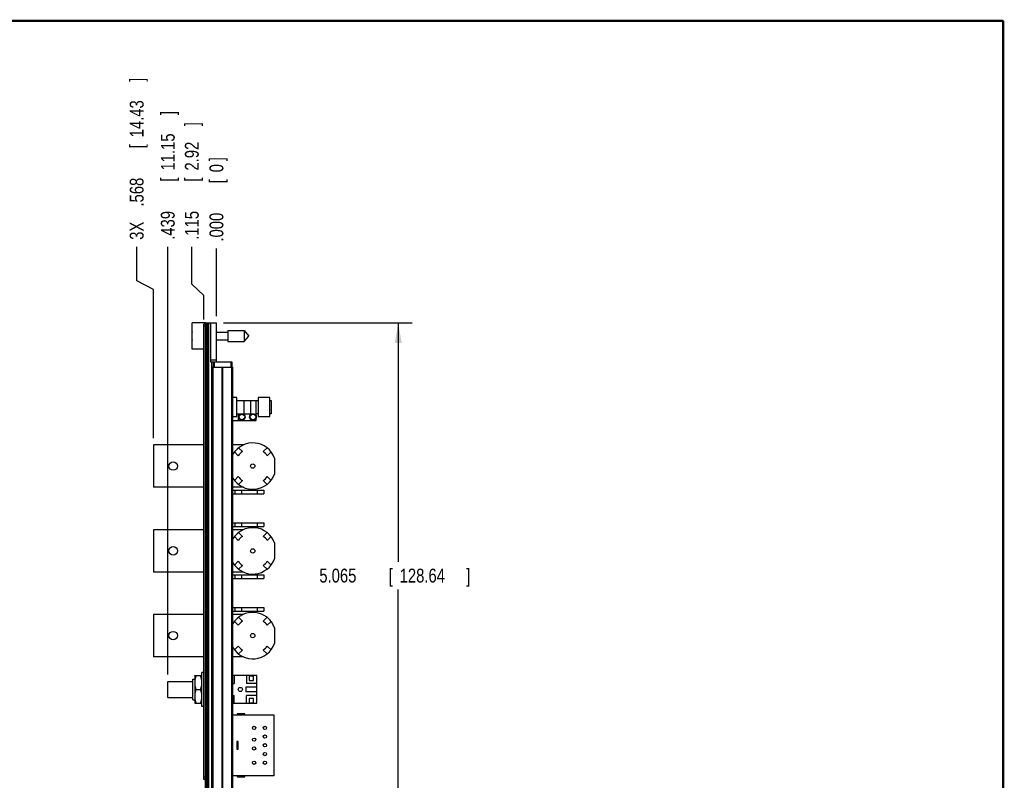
# Model space of a CAD drawing. Header units: inches. Extents: x 0.2 to 16.8, y 0.1 to 10.8.
# Tile 11 of 11: x 7.9 to 16.8, y 3.9 to 10.8. Entities that reach past the tile are written whole.
import ezdxf

# ---------------------------------------------------------------- set-up
doc = ezdxf.new("R2010")
doc.units = ezdxf.units.IN
doc.header["$LTSCALE"] = 0.935
doc.header["$MEASUREMENT"] = 0
doc.layers.get('0').update_dxf_attribs({"linetype": 'CONTINUOUS'})
doc.layers.add('DIMENSIONS', color=7, linetype='CONTINUOUS')
doc.styles.get("Standard").update_dxf_attribs({"font": 'txt', "width": 0.8})
doc.dimstyles.new('DIMSTYLE_1', dxfattribs={"dimtxt": 0.125, "dimasz": 0.18, "dimexe": 0.18, "dimexo": 0.0625, "dimgap": 0.09, "dimtad": 0, "dimtih": 1, "dimtoh": 1, "dimdec": 3, "dimzin": 4, "dimdsep": 46, "dimtxsty": 'STANDARD', "dimblk": '_FILLED', "dimblk1": '_FILLED', "dimblk2": '_FILLED', "dimcen": 0.09, "dimadec": 0, "dimazin": 0, "dimtp": 0.001, "dimtm": 0.001, "dimtfac": 1, "dimtdec": 3, "dimtofl": 0, "dimtmove": 0, "dimatfit": 3, "dimldrblk": '_FILLED', "dimfxl": 1, "dimtolj": 1, "dimtzin": 4, "dimarcsym": 0})
doc.dimstyles.new('DIMSTYLE_2', dxfattribs={"dimtxt": 0.125, "dimasz": 0.18, "dimexe": 0.18, "dimexo": 0.0625, "dimgap": 0.09, "dimtad": 0, "dimtih": 1, "dimtoh": 1, "dimdec": 3, "dimzin": 4, "dimdsep": 46, "dimtxsty": 'STANDARD', "dimblk": '_FILLED', "dimblk1": '_FILLED', "dimblk2": '_FILLED', "dimcen": 0.09, "dimadec": 0, "dimazin": 0, "dimtp": 0.001, "dimtm": 0.001, "dimtfac": 1, "dimtdec": 3, "dimtofl": 0, "dimtmove": 0, "dimatfit": 3, "dimldrblk": '_FILLED', "dimfxl": 1, "dimtolj": 1, "dimtzin": 4, "dimarcsym": 0})

# ---------------------------------------------------------------- blocks, each defined once
blk = doc.blocks.new('_FILLED')
at = {"color": 0, "linetype": 'BYBLOCK'}
blk.add_solid([(0, 0), (-1, 0.174), (-1, -0.174)], dxfattribs=at)
blk = doc.blocks.new('*D0')
at = {"layer": 'DIMENSIONS', "color": 2, "linetype": 'CONTINUOUS'}
for p, q in [((9.7127, 8.0314), (11.4162, 8.0314)), ((11.2912, 8.0314), (11.2912, 5.8763)), ((11.2912, 2.9667), (11.2912, 5.6263)), ((9.6177, 2.9667), (11.4162, 2.9667))]:
    blk.add_line(p, q, dxfattribs=at)
at = {"layer": 'DIMENSIONS', "color": 2, "linetype": 'CONTINUOUS', "xscale": 0.18, "yscale": 0.18, "zscale": 0.18}
for p, rotation in [((11.2912, 8.0314), 90), ((11.2912, 2.9667), 270)]:
    blk.add_blockref('_FILLED', p, dxfattribs=dict(at, rotation=rotation))
at = {"layer": 'DIMENSIONS', "color": 2, "linetype": 'CONTINUOUS', "width": 0.8}
for s, p in [('5.065', (10.5787, 5.6888)), ('[', (11.2037, 5.6888)), ('128.64', (11.3037, 5.6888)), (']', (11.9037, 5.6888))]:
    blk.add_text(s, height=0.125, dxfattribs=at).set_placement(p)
blk = doc.blocks.new('*D1')
at = {"layer": 'DIMENSIONS', "color": 2, "linetype": 'CONTINUOUS'}
for p, q in [((9.4281, 8.3826), (9.4281, 8.7194)), ((9.5352, 8.2802), (9.4281, 8.3826)), ((9.5352, 8.0639), (9.5352, 8.2802))]:
    blk.add_line(p, q, dxfattribs=at)
at = {"layer": 'DIMENSIONS', "color": 2, "linetype": 'CONTINUOUS', "width": 0.8}
for s, p in [(']', (9.4906, 9.8069)), ('2.92', (9.4906, 9.4069)), ('[', (9.4906, 9.3069)), ('.115', (9.4906, 8.7819))]:
    blk.add_text(s, height=0.125, rotation=90, dxfattribs=at).set_placement(p)
blk = doc.blocks.new('*D2')
at = {"layer": 'DIMENSIONS', "color": 2, "linetype": 'CONTINUOUS'}
for p, q in [((8.9306, 8.4119), (8.9306, 8.7194)), ((9.0822, 8.3338), (8.9306, 8.4119)), ((9.0822, 6.9929), (9.0822, 8.3338))]:
    blk.add_line(p, q, dxfattribs=at)
at = {"layer": 'DIMENSIONS', "color": 2, "linetype": 'CONTINUOUS', "width": 0.8}
for s, p in [(']', (8.9931, 10.2069)), ('14.43', (8.9931, 9.7069)), ('[', (8.9931, 9.6069)), ('.568', (8.9931, 9.0819)), ('3X ', (8.9931, 8.7819))]:
    blk.add_text(s, height=0.125, rotation=90, dxfattribs=at).set_placement(p)
blk = doc.blocks.new('*D3')
at = {"layer": 'DIMENSIONS', "color": 2, "linetype": 'CONTINUOUS'}
blk.add_line((9.2112, 4.86), (9.2112, 8.7194), dxfattribs=at)
at = {"layer": 'DIMENSIONS', "color": 2, "linetype": 'CONTINUOUS', "width": 0.8}
for s, p in [(']', (9.2737, 9.9069)), ('11.15', (9.2737, 9.4069)), ('[', (9.2737, 9.3069)), ('.439', (9.2737, 8.7819))]:
    blk.add_text(s, height=0.125, rotation=90, dxfattribs=at).set_placement(p)
blk = doc.blocks.new('*D4')
at = {"layer": 'DIMENSIONS', "color": 2, "linetype": 'CONTINUOUS'}
blk.add_line((9.6502, 8.0939), (9.6502, 8.7035), dxfattribs=at)
at = {"layer": 'DIMENSIONS', "color": 2, "linetype": 'CONTINUOUS', "width": 0.8}
for s, p in [(']', (9.7127, 9.491)), ('0', (9.7127, 9.391)), ('[', (9.7127, 9.291)), ('.000', (9.7127, 8.766))]:
    blk.add_text(s, height=0.125, rotation=90, dxfattribs=at).set_placement(p)

msp = doc.modelspace()

# ---------------------------------------------------------------- linework, layer by layer
at = {"color": 7, "linetype": 'CONTINUOUS'}
for p, q in [((9.4302, 7.7949), (9.4302, 8.0319)), ((9.5502, 8.0319), (9.4302, 8.0319)), ((9.5352, 3.9114), (9.5352, 8.0214)), ((9.5502, 8.0214), (9.5352, 8.0214)), ((9.5502, 8.0014), (9.5352, 8.0014)), ((9.5502, 3.5857), (9.5502, 8.0314)), ((9.5502, 8.0314), (9.6502, 8.0314)), ((9.5622, 8.0314), (9.5622, 3.5884)), ((9.5682, 8.0314), (9.5682, 3.5884)), ((9.5802, 8.0314), (9.5802, 3.5884)), ((9.5962, 8.0314), (9.5962, 7.6814)), ((9.6502, 7.6814), (9.6502, 8.0314)), ((9.4302, 7.9272), (9.4281, 7.9272)), ((9.6502, 7.9484), (9.7539, 7.9484)), ((9.7539, 7.9626), (9.7539, 7.8642)), ((9.7539, 7.9626), (9.902, 7.9626)), ((9.902, 7.9626), (9.902, 7.8642)), ((9.902, 7.9626), (9.9432, 7.9134)), ((9.902, 7.8642), (9.9432, 7.9134)), ((9.4281, 7.8996), (9.4302, 7.8996)), ((9.6502, 7.8784), (9.7539, 7.8784)), ((9.7539, 7.8642), (9.902, 7.8642)), ((9.5352, 7.7949), (9.4302, 7.7949)), ((9.6502, 7.6969), (9.5962, 7.6969)), ((9.5962, 7.6814), (9.7902, 7.6814)), ((9.6094, 3.5884), (9.6094, 7.6814)), ((9.6202, 7.6814), (9.6202, 7.6314)), ((9.6302, 7.6814), (9.6302, 7.6314)), ((9.7802, 7.6814), (9.7802, 7.6314)), ((9.7902, 7.6814), (9.7902, 7.6314)), ((9.6112, 3.6314), (9.6112, 7.6314)), ((9.6112, 7.6314), (9.7992, 7.6314)), ((9.6201, 3.6314), (9.6201, 7.6314)), ((9.702, 3.6314), (9.702, 7.6314)), ((9.7083, 3.6314), (9.7083, 7.6314)), ((9.7902, 3.6314), (9.7902, 7.6314)), ((9.7992, 3.6314), (9.7992, 7.6314)), ((9.8332, 7.3594), (9.7992, 7.3594)), ((9.8332, 7.1864), (9.8332, 7.3594)), ((9.8332, 7.3324), (10.0272, 7.3324)), ((9.9019, 7.2124), (9.9019, 7.3324)), ((9.9602, 7.2124), (9.9602, 7.3324)), ((10.0102, 7.1524), (10.0102, 7.3324)), ((10.0272, 7.3594), (10.0272, 7.1864)), ((10.1332, 7.3594), (10.0272, 7.3594)), ((10.1332, 7.1864), (10.1332, 7.3594)), ((10.1332, 7.3324), (10.1452, 7.3324)), ((10.1452, 7.3324), (10.1452, 7.2124)), ((9.8332, 7.2124), (9.9602, 7.2124)), ((9.8502, 7.1524), (9.8502, 7.2124)), ((10.0272, 7.2124), (10.0102, 7.2124)), ((10.1452, 7.2124), (10.1332, 7.2124)), ((9.7992, 7.1864), (9.8332, 7.1864)), ((9.7992, 7.1524), (10.0102, 7.1524)), ((10.0272, 7.1864), (10.1332, 7.1864)), ((9.0822, 6.9304), (9.0822, 6.5484)), ((9.5352, 6.9304), (9.0822, 6.9304)), ((9.8938, 6.9304), (9.7992, 6.9304)), ((9.8128, 6.868), (9.8474, 6.8334)), ((9.8842, 6.8701), (9.8496, 6.9048)), ((10.1068, 6.9048), (10.0721, 6.8701)), ((10.1089, 6.8334), (10.1436, 6.868)), ((10.1752, 6.8107), (10.1752, 6.6681)), ((9.8474, 6.6454), (9.8128, 6.6108)), ((9.8496, 6.574), (9.8842, 6.6087)), ((10.0721, 6.6087), (10.1068, 6.574)), ((10.1436, 6.6108), (10.1089, 6.6454)), ((9.5352, 6.5484), (9.0822, 6.5484)), ((9.8938, 6.5484), (9.7992, 6.5484)), ((9.7992, 6.5219), (10.0772, 6.5219)), ((9.7992, 6.4899), (10.0772, 6.4899)), ((9.8202, 6.4899), (9.8202, 6.5219)), ((9.8802, 6.4899), (9.8802, 6.5219)), ((10.0172, 6.5219), (10.0172, 6.4899)), ((10.0772, 6.5219), (10.0772, 6.4899)), ((9.7992, 6.2269), (10.0772, 6.2269)), ((9.8202, 6.1949), (9.8202, 6.2269)), ((9.8802, 6.1949), (9.8802, 6.2269)), ((10.0172, 6.2269), (10.0172, 6.1949)), ((10.0772, 6.2269), (10.0772, 6.1949)), ((9.0822, 6.1654), (9.0822, 5.7834)), ((9.5352, 6.1654), (9.0822, 6.1654)), ((9.7992, 6.1949), (10.0772, 6.1949)), ((9.8938, 6.1654), (9.7992, 6.1654)), ((9.8842, 6.1051), (9.8496, 6.1398)), ((10.1068, 6.1398), (10.0721, 6.1051)), ((9.8128, 6.103), (9.8474, 6.0684)), ((10.1089, 6.0684), (10.1436, 6.103)), ((10.1752, 6.0457), (10.1752, 5.9031)), ((9.8474, 5.8804), (9.8128, 5.8458)), ((10.1436, 5.8458), (10.1089, 5.8804)), ((9.5352, 5.7834), (9.0822, 5.7834)), ((9.8938, 5.7834), (9.7992, 5.7834)), ((9.8496, 5.809), (9.8842, 5.8437)), ((10.0721, 5.8437), (10.1068, 5.809)), ((9.7992, 5.7569), (10.0772, 5.7569)), ((9.7992, 5.7249), (10.0772, 5.7249)), ((9.8202, 5.7249), (9.8202, 5.7569)), ((9.8802, 5.7249), (9.8802, 5.7569)), ((10.0172, 5.7569), (10.0172, 5.7249)), ((10.0772, 5.7569), (10.0772, 5.7249)), ((9.7992, 5.4619), (10.0772, 5.4619)), ((9.7992, 5.4299), (10.0772, 5.4299)), ((9.8202, 5.4299), (9.8202, 5.4619)), ((9.8802, 5.4299), (9.8802, 5.4619)), ((10.0172, 5.4619), (10.0172, 5.4299)), ((10.0772, 5.4619), (10.0772, 5.4299)), ((9.0822, 5.4004), (9.0822, 5.0184)), ((9.5352, 5.4004), (9.0822, 5.4004)), ((9.8938, 5.4004), (9.7992, 5.4004)), ((9.8128, 5.338), (9.8474, 5.3034)), ((9.8842, 5.3401), (9.8496, 5.3748)), ((10.1068, 5.3748), (10.0721, 5.3401)), ((10.1089, 5.3034), (10.1436, 5.338)), ((10.1752, 5.2807), (10.1752, 5.1381)), ((9.8474, 5.1154), (9.8128, 5.0808)), ((9.8496, 5.044), (9.8842, 5.0787)), ((10.0721, 5.0787), (10.1068, 5.044)), ((10.1436, 5.0808), (10.1089, 5.1154)), ((9.5352, 5.0184), (9.0822, 5.0184)), ((9.8938, 5.0184), (9.7992, 5.0184)), ((9.4362, 4.8164), (9.4542, 4.8164)), ((9.4362, 4.6304), (9.4362, 4.8164)), ((9.4542, 4.8474), (9.4548, 4.8484)), ((9.4542, 4.8474), (9.4542, 4.5994)), ((9.4548, 4.8484), (9.5166, 4.8484)), ((9.5166, 4.8484), (9.5172, 4.8474)), ((9.5352, 4.8764), (9.5172, 4.8764)), ((9.5172, 4.5704), (9.5172, 4.8764)), ((10.0162, 4.8484), (9.7992, 4.8484)), ((9.8112, 4.8484), (9.8112, 4.7784)), ((9.9212, 4.8484), (9.9212, 4.7784)), ((9.9862, 4.8434), (9.9462, 4.8434)), ((9.9462, 4.8434), (9.9462, 4.8034)), ((9.9462, 4.8034), (9.9862, 4.8034)), ((9.9862, 4.8034), (9.9862, 4.8434)), ((10.0162, 4.5984), (10.0162, 4.8484)), ((9.2112, 4.7949), (9.4362, 4.7949)), ((9.2112, 4.6519), (9.2112, 4.7949)), ((9.4659, 4.7234), (9.5054, 4.7234)), ((9.7992, 4.7784), (9.8112, 4.7784)), ((10.0162, 4.7434), (9.9162, 4.7434)), ((9.9162, 4.7434), (9.9162, 4.7034)), ((10.0162, 4.7784), (9.9212, 4.7784)), ((9.2112, 4.6519), (9.4362, 4.6519)), ((9.4362, 4.6304), (9.4542, 4.6304)), ((9.7992, 4.6684), (9.8112, 4.6684)), ((9.8112, 4.5984), (9.8112, 4.6684)), ((10.0162, 4.7034), (9.9162, 4.7034)), ((10.0162, 4.6684), (9.9212, 4.6684)), ((9.9212, 4.5984), (9.9212, 4.6684)), ((9.9862, 4.6434), (9.9462, 4.6434)), ((9.9462, 4.6434), (9.9462, 4.6034)), ((9.9862, 4.6034), (9.9862, 4.6434)), ((9.4542, 4.5994), (9.4548, 4.5984)), ((9.4548, 4.5984), (9.5166, 4.5984)), ((9.5166, 4.5984), (9.5172, 4.5994)), ((9.5352, 4.5704), (9.5172, 4.5704)), ((9.7992, 4.5984), (10.0162, 4.5984)), ((9.9462, 4.6034), (9.9862, 4.6034)), ((9.7992, 4.4949), (10.1672, 4.4949)), ((9.9062, 4.5049), (9.8362, 4.5049)), ((9.8362, 4.5049), (9.8362, 4.4949)), ((9.9062, 4.4949), (9.9062, 4.5049)), ((10.1672, 4.4949), (10.1672, 3.9439)), ((9.8452, 4.2544), (9.8352, 4.2544)), ((9.8352, 4.2544), (9.8352, 4.1844)), ((9.8352, 4.1844), (9.8452, 4.1844)), ((9.8452, 4.1844), (9.8452, 4.2544)), ((9.5502, 3.9314), (9.5352, 3.9314)), ((9.5502, 3.9114), (9.5352, 3.9114)), ((10.1672, 3.9439), (9.7992, 3.9439)), ((9.8362, 3.9439), (9.8362, 3.9339)), ((9.8362, 3.9339), (9.9062, 3.9339)), ((9.9062, 3.9339), (9.9062, 3.9439))]:
    msp.add_line(p, q, dxfattribs=at)
at = {"color": 7, "linetype": 'CONTINUOUS', "const_width": 0.02}
for points in [[(16.75, 10.7586), (0.25, 10.7586)], [(16.75, 0.2586), (16.75, 10.7586)]]:
    msp.add_lwpolyline(points, dxfattribs=at)
at = {"color": 7, "linetype": 'CONTINUOUS'}
for centre, radius in [((9.8802, 7.1824), 0.03), ((9.8802, 7.1824), 0.025), ((9.9802, 7.1824), 0.03), ((9.9802, 7.1824), 0.025), ((9.2602, 6.7394), 0.038), ((9.9782, 6.7394), 0.0195), ((9.2602, 5.9744), 0.038), ((9.9782, 5.9744), 0.0195), ((9.2602, 5.2094), 0.038), ((9.9782, 5.2094), 0.0195), ((9.8662, 4.7234), 0.019), ((9.9902, 4.3769), 0.015), ((10.0882, 4.3769), 0.015), ((9.9902, 4.2704), 0.015), ((10.0882, 4.2979), 0.015), ((9.9902, 4.1914), 0.015), ((10.0882, 4.2194), 0.015), ((10.0882, 4.1409), 0.015), ((9.9902, 4.0619), 0.015), ((10.0882, 4.0619), 0.015)]:
    msp.add_circle(centre, radius, dxfattribs=at)
for centre, radius, start, end in [((9.7405, 7.9134), 0.3127, 172.94319, 177.47432), ((9.7405, 7.9134), 0.3127, 182.52568, 187.0613), ((9.9782, 6.7394), 0.2095, 19.89226, 148.96282), ((9.9782, 6.7394), 0.161, 125.70657, 144.29343), ((9.9782, 6.7394), 0.161, 35.70657, 54.29343), ((9.9782, 6.7394), 0.2095, 211.03718, 340.10774), ((9.9782, 6.7394), 0.161, 215.70657, 234.29343), ((9.9782, 6.7394), 0.161, 305.70657, 324.29343), ((9.9782, 5.9744), 0.2095, 19.89226, 148.96282), ((9.9782, 5.9744), 0.161, 125.70657, 144.29343), ((9.9782, 5.9744), 0.161, 35.70657, 54.29343), ((9.9782, 5.9744), 0.2095, 211.03718, 340.10774), ((9.9782, 5.9744), 0.161, 215.70657, 234.29343), ((9.9782, 5.9744), 0.161, 305.70657, 324.29343), ((9.9782, 5.2094), 0.2095, 19.89226, 148.96282), ((9.9782, 5.2094), 0.161, 125.70657, 144.29343), ((9.9782, 5.2094), 0.161, 35.70657, 54.29343), ((9.9782, 5.2094), 0.2095, 211.03718, 340.10774), ((9.9782, 5.2094), 0.161, 215.70657, 234.29343), ((9.9782, 5.2094), 0.161, 305.70657, 324.29343)]:
    msp.add_arc(centre, radius, start, end, dxfattribs=at)
for points in [[(9.4659, 4.8484), (9.4645, 4.8443), (9.462, 4.8361), (9.4589, 4.8236), (9.4565, 4.8111), (9.4551, 4.7985), (9.4546, 4.7859), (9.4551, 4.7732), (9.4565, 4.7607), (9.4589, 4.7482), (9.462, 4.7357), (9.4645, 4.7275), (9.4659, 4.7234)], [(9.5054, 4.8484), (9.5068, 4.8443), (9.5093, 4.8361), (9.5125, 4.8236), (9.5148, 4.8111), (9.5163, 4.7985), (9.5168, 4.7859), (9.5163, 4.7732), (9.5148, 4.7607), (9.5125, 4.7482), (9.5093, 4.7357), (9.5068, 4.7275), (9.5054, 4.7234)], [(9.4659, 4.7234), (9.4645, 4.7193), (9.462, 4.7111), (9.4589, 4.6986), (9.4565, 4.6861), (9.4551, 4.6735), (9.4546, 4.6609), (9.4551, 4.6482), (9.4565, 4.6357), (9.4589, 4.6232), (9.462, 4.6107), (9.4645, 4.6025), (9.4659, 4.5984)], [(9.5054, 4.7234), (9.5068, 4.7193), (9.5093, 4.7111), (9.5125, 4.6986), (9.5148, 4.6861), (9.5163, 4.6735), (9.5168, 4.6609), (9.5163, 4.6482), (9.5148, 4.6357), (9.5125, 4.6232), (9.5093, 4.6107), (9.5068, 4.6025), (9.5054, 4.5984)]]:
    msp.add_open_spline(points, degree=3, knots=[0, 0, 0, 0, 0.102026, 0.20215, 0.301632, 0.40087, 0.5, 0.59913, 0.698368, 0.79785, 0.897974, 1, 1, 1, 1], dxfattribs=at)

# ---------------------------------------------------------------- dimensions: what is measured, and where the dimension line sits
at = {"layer": 'DIMENSIONS', "color": 2, "linetype": 'CONTINUOUS'}
dim = msp.add_ordinate_dim(feature_location=(9.0821736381, 6.9928968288), offset=(-0.1515319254, 1.7265), dtype=0, origin=(9.6501736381, 8.0313968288), text='3X <>', dimstyle='DIMSTYLE_2', dxfattribs=at)
dim.commit()
dim.dimension.update_dxf_attribs({"geometry": '*D2', "text_midpoint": (8.9306417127, 9.5443968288)})
for feature_location, offset, dtype, origin, picture, middle in [((9.2112, 4.86), (0, 3.8594), 1, (9.6502, 8.0314), '*D3', (9.2112, 9.3944)), ((9.5351736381, 8.0638968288), (-0.1070830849, 0.6555), 0, (9.6501736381, 8.0313968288), '*D1', (9.4280905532, 9.3443968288)), ((9.6501736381, 8.0938968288), (0, 0.6096428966), 1, (9.6501736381, 8.0313968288), '*D4', (9.6501736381, 9.1785397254))]:
    dim = msp.add_ordinate_dim(feature_location=feature_location, offset=offset, dtype=dtype, origin=origin, dimstyle='DIMSTYLE_2', dxfattribs=at)
    dim.commit()
    dim.dimension.update_dxf_attribs({"geometry": picture, "text_midpoint": middle})
dim = msp.add_linear_dim(base=(11.2912, 2.9667), p1=(9.7127, 8.0314), p2=(9.6177, 2.9667), angle=270, dimstyle='DIMSTYLE_1', dxfattribs=at)
dim.commit()
dim.dimension.update_dxf_attribs({"geometry": '*D0', "text_midpoint": (11.2912, 5.7513), "dimtype": 160})

doc.saveas('drawing.dxf')
